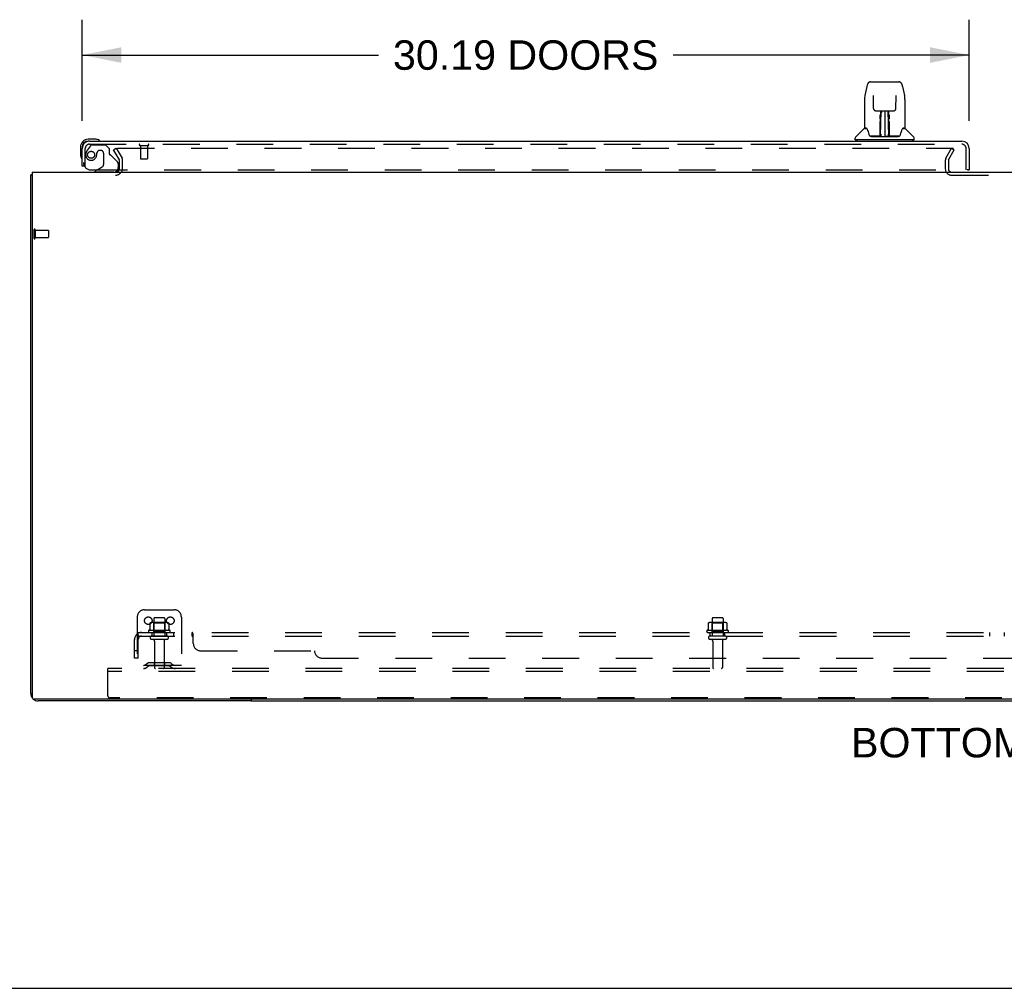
# Model space of a CAD drawing. Header units: inches. Extents: x 0 to 227, y 0 to 147.
# Tile 2 of 78: x 46 to 79, y 0 to 33. Entities that reach past the tile are written whole.
import ezdxf

# ---------------------------------------------------------------- set-up
doc = ezdxf.new("R2010")
doc.units = ezdxf.units.IN
doc.header["$LTSCALE"] = 12.505625
doc.header["$MEASUREMENT"] = 0
doc.linetypes.add('HIDDEN', pattern=[0.2, 0.1, -0.1])
doc.layers.get('0').update_dxf_attribs({"linetype": 'CONTINUOUS'})
for name, color, linetype in [('DEFAULT_2', 8, 'HIDDEN'), ('DIMENSIONS', 7, 'CONTINUOUS'), ('LEFTHAND_DOOR_ASSEMBLY', 7, 'CONTINUOUS'), ('SUBPANEL', 7, 'CONTINUOUS')]:
    doc.layers.add(name, color=color, linetype=linetype)
doc.styles.get("Standard").update_dxf_attribs({"font": 'arial.ttf'})
doc.dimstyles.new('DIMSTYLE_1', dxfattribs={"dimtxt": 1.003125, "dimasz": 1.3375, "dimexe": 0.09, "dimexo": 0.07, "dimgap": 0.0375, "dimtad": 0, "dimtih": 1, "dimtoh": 1, "dimzin": 4, "dimdsep": 46, "dimtxsty": 'Standard', "dimblk": '_FILLED', "dimblk1": '_FILLED', "dimblk2": '_FILLED', "dimcen": 0.09, "dimadec": 3, "dimazin": 1, "dimtfac": 1, "dimtdec": 3, "dimtofl": 0, "dimtmove": 0, "dimatfit": 3, "dimldrblk": '_FILLED', "dimfxl": 0, "dimtolj": 1, "dimtzin": 4, "dimarcsym": 0})

# ---------------------------------------------------------------- blocks, each defined once
blk = doc.blocks.new('_FILLED')
at = {"color": 0, "linetype": 'ByBlock'}
blk.add_solid([(0, 0), (-1, 0.2), (-1, -0.2)], dxfattribs=at)
blk = doc.blocks.new('*D8')
at = {"layer": 'DIMENSIONS', "color": 2, "linetype": 'Continuous'}
for p, q in [((47.754, 29.535), (47.754, 32.98)), ((77.942, 29.535), (77.942, 32.98)), ((47.754, 31.776), (57.834, 31.776)), ((77.942, 31.776), (67.862, 31.776))]:
    blk.add_line(p, q, dxfattribs=at)
at = {"layer": 'DIMENSIONS', "color": 2, "linetype": 'Continuous', "xscale": 1.3375, "yscale": 1.3375, "zscale": 1.3375, "rotation": 180}
blk.add_blockref('_FILLED', (47.754, 31.776), dxfattribs=at)
at = {"layer": 'DIMENSIONS', "color": 2, "linetype": 'Continuous', "xscale": 1.3375, "yscale": 1.3375, "zscale": 1.3375}
blk.add_blockref('_FILLED', (77.942, 31.776), dxfattribs=at)
at = {"layer": 'DIMENSIONS', "color": 2, "linetype": 'Continuous', "insert": (62.848, 32.277), "char_height": 1.00313, "width": 9.0244, "attachment_point": 2, "line_spacing_factor": 0.9}
blk.add_mtext('30.19 DOORS', dxfattribs=at)

msp = doc.modelspace()

# ---------------------------------------------------------------- linework, layer by layer
at = {"color": 3, "linetype": 'Continuous'}
for p, q in [((46.004, 10.034), (46.004, 27.684)), ((46.056, 27.788), (46.056, 9.9)), ((46.056, 27.788), (111.702, 27.788)), ((111.642, 9.84), (46.116, 9.84)), ((53.504, 9.788), (46.251, 9.788))]:
    msp.add_line(p, q, dxfattribs=at)
at = {"color": 7, "linetype": 'Continuous'}
for p, q in [((46.056, 27.684), (46.004, 27.684)), ((53.504, 9.84), (53.504, 9.788)), ((53.504, 9.788), (104.254, 9.788)), ((0, 0), (227.375, 0))]:
    msp.add_line(p, q, dxfattribs=at)
at = {"color": 3, "linetype": 'Continuous'}
for points in [[(46.039, 27.699), (46.032, 27.698), (46.028, 27.697), (46.025, 27.696), (46.022, 27.696), (46.019, 27.695), (46.017, 27.694), (46.014, 27.693), (46.012, 27.693), (46.01, 27.692), (46.009, 27.691), (46.007, 27.69), (46.006, 27.689), (46.005, 27.688), (46.005, 27.686), (46.004, 27.685), (46.004, 27.684)], [(46.056, 27.704), (46.054, 27.703), (46.05, 27.702), (46.046, 27.701), (46.043, 27.7), (46.039, 27.699)]]:
    msp.add_lwpolyline(points, dxfattribs=at)
for centre, radius, start, end in [((48.883, 27.93), 0.142, 270, 333.5225), ((46.251, 10.034), 0.246, 180, 219.4624), ((46.116, 9.9), 0.06, 180, 270), ((46.251, 10.034), 0.246, 230.5384, 270)]:
    msp.add_arc(centre, radius, start, end, dxfattribs=at)
at = {"layer": 'DEFAULT_2', "color": 8, "linetype": 'HIDDEN'}
for p, q in [((48.825, 28.548), (48.915, 28.6)), ((49.021, 28.208), (48.825, 28.548)), ((48.915, 28.6), (49.111, 28.26)), ((48.961, 28.6), (77.411, 28.6)), ((77.148, 28.26), (77.344, 28.6)), ((77.238, 28.208), (77.434, 28.548)), ((77.344, 28.6), (77.434, 28.548)), ((49.025, 27.93), (49.025, 28.192)), ((49.129, 27.93), (49.129, 28.192)), ((77.129, 28.192), (77.129, 27.903)), ((77.233, 28.192), (77.233, 27.903)), ((77.348, 27.684), (80.41, 27.684)), ((46.108, 25.826), (46.108, 25.542)), ((46.151, 25.826), (46.151, 25.542)), ((46.151, 25.808), (46.598, 25.808)), ((46.151, 25.56), (46.598, 25.56)), ((46.608, 25.798), (46.608, 25.57)), ((49.879, 12.892), (50.879, 12.892)), ((49.629, 12.642), (49.629, 10.892)), ((50.06, 12.431), (50.06, 12.213)), ((50.635, 12.453), (50.124, 12.453)), ((50.196, 12.433), (50.176, 12.453)), ((50.192, 12.587), (50.192, 11.992)), ((50.196, 12.137), (50.196, 12.433)), ((50.563, 12.433), (50.196, 12.433)), ((50.537, 12.617), (50.222, 12.617)), ((50.563, 12.433), (50.583, 12.453)), ((50.563, 12.137), (50.563, 12.433)), ((50.567, 12.587), (50.567, 11.992)), ((50.698, 12.431), (50.698, 12.213)), ((51.129, 12.642), (51.129, 10.892)), ((69.06, 12.431), (69.06, 12.213)), ((69.635, 12.453), (69.124, 12.453)), ((69.196, 12.433), (69.176, 12.453)), ((69.192, 12.587), (69.192, 11.992)), ((69.196, 12.137), (69.196, 12.433)), ((69.563, 12.433), (69.196, 12.433)), ((69.537, 12.617), (69.222, 12.617)), ((69.563, 12.433), (69.583, 12.453)), ((69.563, 12.137), (69.563, 12.433)), ((69.567, 12.587), (69.567, 11.992)), ((69.698, 12.431), (69.698, 12.213)), ((50.735, 12.187), (50.023, 12.187)), ((50.045, 12.117), (50.713, 12.117)), ((50.196, 12.137), (50.176, 12.117)), ((50.563, 12.137), (50.196, 12.137)), ((50.563, 12.137), (50.583, 12.117)), ((69.735, 12.187), (69.023, 12.187)), ((69.045, 12.117), (69.713, 12.117)), ((69.196, 12.137), (69.176, 12.117)), ((69.563, 12.137), (69.196, 12.137)), ((69.563, 12.137), (69.583, 12.117)), ((50.637, 11.992), (50.122, 11.992)), ((50.637, 11.882), (50.122, 11.882)), ((50.214, 11.819), (50.214, 10.922)), ((50.544, 11.819), (50.544, 10.922)), ((69.637, 11.992), (69.122, 11.992)), ((69.637, 11.882), (69.122, 11.882)), ((69.214, 11.819), (69.214, 10.922)), ((69.544, 11.819), (69.544, 10.922)), ((49.972, 11.064), (49.904, 11.015)), ((50.72, 11.086), (50.039, 11.086)), ((50.204, 11.086), (50.204, 10.982)), ((50.554, 11.086), (50.554, 10.982)), ((50.786, 11.064), (50.854, 11.015)), ((48.629, 10.788), (48.629, 10.892)), ((109.129, 10.892), (48.629, 10.892)), ((48.629, 9.954), (48.629, 10.788)), ((109.129, 10.788), (48.629, 10.788)), ((51.129, 10.996), (49.629, 10.996)), ((50.033, 10.98), (49.965, 10.931)), ((50.72, 10.982), (50.039, 10.982)), ((50.726, 10.98), (50.794, 10.931)), ((109.067, 9.892), (48.692, 9.892))]:
    msp.add_line(p, q, dxfattribs=at)
for points in [[(48.941, 28.583), (48.941, 28.585), (48.941, 28.587), (48.942, 28.588), (48.943, 28.59), (48.944, 28.592), (48.945, 28.594), (48.947, 28.595), (48.948, 28.596), (48.95, 28.598), (48.952, 28.598), (48.954, 28.599), (48.956, 28.6), (48.959, 28.6), (48.961, 28.6)], [(48.943, 28.575), (48.942, 28.577), (48.941, 28.579), (48.941, 28.581), (48.941, 28.583), (48.941, 28.583)], [(50.066, 12.441), (50.065, 12.44), (50.064, 12.439), (50.062, 12.437), (50.062, 12.436), (50.061, 12.434), (50.06, 12.433), (50.06, 12.431)], [(50.692, 12.441), (50.694, 12.44), (50.695, 12.439), (50.696, 12.437), (50.697, 12.436), (50.698, 12.434), (50.698, 12.433), (50.698, 12.431)], [(69.066, 12.441), (69.065, 12.44), (69.064, 12.439), (69.062, 12.437), (69.062, 12.436), (69.061, 12.434), (69.06, 12.433), (69.06, 12.431)], [(69.692, 12.441), (69.694, 12.44), (69.695, 12.439), (69.696, 12.437), (69.697, 12.436), (69.698, 12.434), (69.698, 12.433), (69.698, 12.431)], [(50.06, 12.213), (50.06, 12.212), (50.06, 12.211), (50.06, 12.21), (50.059, 12.209), (50.059, 12.208), (50.059, 12.208), (50.058, 12.207), (50.058, 12.207), (50.058, 12.206), (50.057, 12.206), (50.057, 12.206), (50.057, 12.205), (50.056, 12.205), (50.056, 12.205), (50.056, 12.205), (50.056, 12.205), (50.055, 12.205), (50.055, 12.204)], [(50.703, 12.204), (50.703, 12.205), (50.703, 12.205), (50.703, 12.205), (50.702, 12.205), (50.702, 12.205), (50.702, 12.205), (50.701, 12.206), (50.701, 12.206), (50.701, 12.206), (50.7, 12.207), (50.7, 12.207), (50.7, 12.208), (50.699, 12.208), (50.699, 12.209), (50.699, 12.21), (50.698, 12.211), (50.698, 12.212), (50.698, 12.213)], [(69.06, 12.213), (69.06, 12.212), (69.06, 12.211), (69.06, 12.21), (69.059, 12.209), (69.059, 12.208), (69.059, 12.208), (69.058, 12.207), (69.058, 12.207), (69.058, 12.206), (69.057, 12.206), (69.057, 12.206), (69.057, 12.205), (69.056, 12.205), (69.056, 12.205), (69.056, 12.205), (69.056, 12.205), (69.055, 12.205), (69.055, 12.204)], [(69.703, 12.204), (69.703, 12.205), (69.703, 12.205), (69.703, 12.205), (69.702, 12.205), (69.702, 12.205), (69.702, 12.205), (69.701, 12.206), (69.701, 12.206), (69.701, 12.206), (69.7, 12.207), (69.7, 12.207), (69.7, 12.208), (69.699, 12.208), (69.699, 12.209), (69.699, 12.21), (69.698, 12.211), (69.698, 12.212), (69.698, 12.213)]]:
    msp.add_lwpolyline(points, dxfattribs=at)
for centre in [(50.004, 12.517), (50.754, 12.517)]:
    msp.add_circle(centre, 0.128, dxfattribs=at)
for centre, radius, start, end in [((48.992, 28.192), 0.033, 0, 30), ((48.992, 28.192), 0.137, 0, 30), ((77.266, 28.192), 0.137, 150, 180), ((77.266, 28.192), 0.033, 150, 180), ((48.883, 27.93), 0.246, 270, 360), ((48.883, 27.93), 0.142, 333.5225, 360), ((77.348, 27.903), 0.219, 180, 270), ((77.348, 27.903), 0.115, 180, 270), ((46.13, 25.826), 0.0215, 0, 180), ((46.598, 25.798), 0.01, 0, 90), ((46.13, 25.542), 0.0215, 180, 360), ((46.598, 25.57), 0.01, 270, 360), ((49.879, 12.642), 0.25, 90, 180), ((50.879, 12.642), 0.25, 0, 90), ((50.124, 12.311), 0.141, 90, 113.95), ((50.222, 12.587), 0.03, 90, 180), ((50.537, 12.587), 0.03, 0, 90), ((50.635, 12.311), 0.141, 66.05, 90), ((69.124, 12.311), 0.141, 90, 113.95), ((69.222, 12.587), 0.03, 90, 180), ((69.537, 12.587), 0.03, 0, 90), ((69.635, 12.311), 0.141, 66.05, 90), ((50.045, 12.155), 0.0384, 124.4497, 270), ((50.379, 11.587), 0.698, 117.6814, 120.6631), ((50.379, 11.587), 0.698, 59.3369, 62.3186), ((50.713, 12.155), 0.0384, 270, 55.5503), ((69.045, 12.155), 0.0384, 124.4497, 270), ((69.379, 11.587), 0.698, 117.6814, 120.6631), ((69.379, 11.587), 0.698, 59.3369, 62.3186), ((69.713, 12.155), 0.0384, 270, 55.5503), ((50.122, 11.937), 0.055, 90, 270), ((50.152, 11.819), 0.0625, 0, 90), ((50.607, 11.819), 0.0625, 90, 180), ((50.637, 11.937), 0.055, 270, 90), ((69.122, 11.937), 0.055, 90, 270), ((69.152, 11.819), 0.0625, 0, 90), ((69.607, 11.819), 0.0625, 90, 180), ((69.637, 11.937), 0.055, 270, 90), ((50.039, 10.972), 0.114, 90, 125.7539), ((50.72, 10.972), 0.114, 54.2461, 90), ((49.843, 11.1), 0.104, 270, 305.7539), ((49.843, 11.1), 0.208, 270, 305.7539), ((50.039, 10.972), 0.01, 90, 125.7539), ((50.244, 10.922), 0.03, 180, 270), ((50.514, 10.922), 0.03, 270, 360), ((50.72, 10.972), 0.01, 54.2461, 90), ((50.915, 11.1), 0.208, 234.2461, 270), ((50.915, 11.1), 0.104, 234.2461, 270), ((69.244, 10.922), 0.03, 180, 270), ((69.514, 10.922), 0.03, 270, 360), ((48.692, 9.954), 0.0625, 180, 270)]:
    msp.add_arc(centre, radius, start, end, dxfattribs=at)
at = {"layer": 'LEFTHAND_DOOR_ASSEMBLY', "color": 7, "linetype": 'Continuous'}
for p, q in [((74.582, 30.861), (75.551, 30.861)), ((74.458, 30.707), (74.393, 30.402)), ((75.676, 30.707), (75.741, 30.402)), ((74.378, 30.258), (74.378, 29.295)), ((74.378, 30.258), (74.378, 30.258)), ((74.679, 30.397), (74.679, 30.393)), ((74.679, 30.393), (74.679, 30.388)), ((74.679, 30.388), (74.679, 30.383)), ((74.679, 30.383), (74.68, 30.372)), ((74.687, 29.955), (74.68, 30.372)), ((75.447, 29.955), (75.454, 30.378)), ((75.454, 30.387), (75.454, 30.392)), ((75.454, 30.378), (75.454, 30.387)), ((75.756, 30.258), (75.756, 29.295)), ((74.767, 29.877), (74.827, 29.877)), ((74.868, 29.878), (75.266, 29.878)), ((74.927, 29.878), (74.924, 29.523)), ((74.929, 29.018), (74.944, 29.878)), ((74.953, 29.873), (74.952, 29.824)), ((74.953, 29.878), (74.953, 29.873)), ((75.067, 29.878), (75.067, 29.007)), ((75.181, 29.824), (75.181, 29.878)), ((75.204, 29.018), (75.189, 29.878)), ((75.209, 29.523), (75.206, 29.878)), ((75.306, 29.877), (75.367, 29.877)), ((74.916, 29.637), (74.917, 29.674)), ((74.916, 29.599), (74.916, 29.637)), ((74.917, 29.708), (74.917, 29.738)), ((74.917, 29.674), (74.917, 29.708)), ((74.923, 29.523), (74.924, 29.599)), ((74.925, 29.677), (74.924, 29.639)), ((74.924, 29.639), (74.924, 29.599)), ((74.924, 29.523), (74.924, 29.503)), ((74.924, 29.503), (74.924, 29.495)), ((74.924, 29.495), (74.926, 29.495)), ((74.925, 29.743), (74.925, 29.712)), ((74.925, 29.712), (74.925, 29.677)), ((74.94, 29.653), (74.925, 29.653)), ((74.925, 29.635), (74.94, 29.635)), ((74.926, 29.495), (74.925, 29.419)), ((75.208, 29.653), (75.193, 29.653)), ((75.194, 29.635), (75.209, 29.635)), ((75.208, 29.495), (75.209, 29.419)), ((75.209, 29.658), (75.209, 29.695)), ((75.209, 29.619), (75.209, 29.658)), ((75.21, 29.523), (75.209, 29.619)), ((75.21, 29.503), (75.209, 29.523)), ((75.21, 29.504), (75.21, 29.514)), ((75.21, 29.476), (75.21, 29.504)), ((75.21, 29.495), (75.21, 29.503)), ((75.217, 29.738), (75.217, 29.708)), ((75.217, 29.708), (75.217, 29.674)), ((75.217, 29.674), (75.217, 29.637)), ((75.217, 29.637), (75.217, 29.599)), ((74.369, 29.27), (74.074, 28.975)), ((74.446, 29.287), (74.386, 29.287)), ((74.39, 29.279), (74.452, 29.279)), ((74.449, 29.284), (74.45, 29.283)), ((74.45, 29.283), (74.45, 29.283)), ((74.913, 29.031), (74.915, 29.352)), ((74.922, 29.326), (74.915, 29.326)), ((74.92, 29.031), (74.922, 29.326)), ((74.923, 29.072), (74.925, 29.163)), ((74.925, 29.419), (74.925, 29.419)), ((74.925, 29.411), (74.925, 29.418)), ((74.925, 29.4), (74.925, 29.411)), ((74.927, 29.411), (74.925, 29.411)), ((74.925, 29.409), (74.933, 29.409)), ((74.925, 29.163), (74.925, 29.399)), ((75.2, 29.409), (75.209, 29.409)), ((75.209, 29.411), (75.206, 29.411)), ((75.208, 29.163), (75.208, 29.399)), ((75.208, 29.163), (75.21, 29.072)), ((75.209, 29.418), (75.209, 29.416)), ((75.209, 29.416), (75.209, 29.405)), ((75.209, 29.405), (75.209, 29.402)), ((75.209, 29.402), (75.209, 29.401)), ((75.68, 29.275), (75.684, 29.283)), ((75.682, 29.279), (75.743, 29.279)), ((75.684, 29.283), (75.684, 29.283)), ((75.687, 29.287), (75.688, 29.287)), ((75.748, 29.287), (75.687, 29.287)), ((75.764, 29.27), (76.059, 28.975)), ((48.214, 28.906), (47.957, 28.906)), ((48.001, 28.846), (47.957, 28.846)), ((48.252, 28.903), (48.214, 28.906)), ((74.063, 28.893), (74.063, 28.947)), ((76.063, 28.885), (74.071, 28.885)), ((74.122, 28.885), (74.122, 28.846)), ((74.914, 29.011), (74.581, 29.011)), ((74.602, 29.003), (75.531, 29.003)), ((74.915, 29.011), (74.914, 29.011)), ((74.916, 29.007), (74.915, 29.008)), ((74.919, 29.013), (74.919, 29.011)), ((74.922, 29.026), (74.923, 29.033)), ((74.922, 29.024), (74.922, 29.026)), ((74.922, 29.023), (74.922, 29.024)), ((74.922, 29.022), (74.922, 29.023)), ((74.922, 29.021), (74.922, 29.022)), ((74.923, 29.043), (74.923, 29.072)), ((74.923, 29.043), (74.923, 29.019)), ((74.923, 29.033), (74.923, 29.043)), ((74.928, 29.008), (74.932, 29.004)), ((74.939, 29.086), (74.93, 29.086)), ((74.933, 29.011), (74.931, 29.011)), ((74.939, 29.086), (74.938, 29.009)), ((74.938, 29.009), (75.067, 29.007)), ((75.196, 29.009), (75.067, 29.007)), ((75.196, 29.009), (75.194, 29.086)), ((75.203, 29.086), (75.194, 29.086)), ((75.202, 29.011), (75.201, 29.011)), ((75.21, 29.072), (75.211, 29.044)), ((75.21, 29.019), (75.211, 29.043)), ((75.21, 29.019), (75.211, 29.017)), ((75.211, 29.044), (75.211, 29.032)), ((75.211, 29.032), (75.211, 29.029)), ((75.211, 29.029), (75.211, 29.026)), ((75.211, 29.026), (75.211, 29.024)), ((75.211, 29.024), (75.211, 29.023)), ((75.211, 29.023), (75.211, 29.022)), ((75.211, 29.022), (75.211, 29.021)), ((75.211, 29.021), (75.211, 29.02)), ((75.214, 29.013), (75.215, 29.012)), ((75.215, 29.011), (75.215, 29.013)), ((75.216, 29.006), (75.217, 29.007)), ((75.553, 29.011), (75.22, 29.011)), ((76.012, 28.885), (76.012, 28.846)), ((76.071, 28.893), (76.071, 28.947)), ((47.694, 28.643), (47.694, 28.386)), ((47.754, 28.643), (47.754, 28.599)), ((47.694, 28.386), (47.697, 28.348)), ((47.83, 27.992), (47.754, 27.992)), ((48.265, 27.867), (48.196, 27.827)), ((48.196, 27.788), (48.196, 27.827)), ((77.88, 27.867), (77.942, 27.867))]:
    msp.add_line(p, q, dxfattribs=at)
at = {"layer": 'LEFTHAND_DOOR_ASSEMBLY', "color": 3, "linetype": 'Continuous'}
for p, q in [((48.001, 28.846), (77.695, 28.846)), ((47.754, 27.992), (47.754, 28.599)), ((77.942, 28.599), (77.942, 27.867))]:
    msp.add_line(p, q, dxfattribs=at)
at = {"layer": 'LEFTHAND_DOOR_ASSEMBLY', "color": 8, "linetype": 'HIDDEN'}
for p, q in [((47.858, 27.992), (47.858, 28.599)), ((48.034, 28.687), (47.933, 28.543)), ((48.001, 28.742), (77.695, 28.742)), ((48.099, 28.721), (48.55, 28.721)), ((48.386, 28.529), (48.353, 28.529)), ((48.676, 28.595), (48.55, 28.721)), ((48.676, 28.595), (48.676, 28.416)), ((49.716, 28.699), (50, 28.699)), ((49.734, 28.699), (49.734, 28.252)), ((49.982, 28.699), (49.982, 28.252)), ((77.838, 27.867), (77.838, 28.599)), ((48.255, 28.431), (48.255, 28.442)), ((48.484, 28.431), (48.484, 28.051)), ((48.735, 28.357), (48.954, 28.138)), ((49.744, 28.242), (49.972, 28.242)), ((47.858, 27.992), (47.83, 27.992)), ((48.046, 27.867), (77.88, 27.867)), ((48.265, 27.867), (48.434, 27.965)), ((48.983, 28.067), (48.983, 27.945)), ((48.826, 27.788), (48.196, 27.788))]:
    msp.add_line(p, q, dxfattribs=at)
at = {"layer": 'LEFTHAND_DOOR_ASSEMBLY', "color": 7, "linetype": 'Continuous'}
for points in [[(74.582, 30.861), (74.579, 30.861), (74.565, 30.86), (74.552, 30.856), (74.54, 30.851), (74.529, 30.845), (74.518, 30.837), (74.509, 30.828), (74.501, 30.818), (74.494, 30.808), (74.487, 30.796), (74.481, 30.784), (74.476, 30.77), (74.471, 30.755), (74.466, 30.739), (74.461, 30.72), (74.458, 30.707)], [(75.676, 30.707), (75.673, 30.72), (75.668, 30.739), (75.663, 30.755), (75.657, 30.771), (75.652, 30.784), (75.646, 30.797), (75.639, 30.808), (75.632, 30.819), (75.624, 30.828), (75.615, 30.837), (75.604, 30.845), (75.593, 30.852), (75.58, 30.857), (75.567, 30.86), (75.554, 30.861), (75.551, 30.861)], [(74.393, 30.402), (74.387, 30.371), (74.382, 30.331), (74.379, 30.291), (74.378, 30.258)], [(74.679, 30.4), (74.679, 30.401), (74.679, 30.401), (74.679, 30.4), (74.679, 30.399), (74.679, 30.398), (74.679, 30.397)], [(75.454, 30.392), (75.455, 30.396), (75.455, 30.397), (75.455, 30.398), (75.455, 30.4), (75.455, 30.4), (75.455, 30.4)], [(75.756, 30.258), (75.755, 30.292), (75.752, 30.332), (75.746, 30.372), (75.741, 30.402)], [(74.687, 29.955), (74.687, 29.948), (74.689, 29.937), (74.693, 29.927), (74.697, 29.917), (74.704, 29.907), (74.711, 29.899), (74.72, 29.892), (74.73, 29.886), (74.74, 29.882), (74.75, 29.879), (74.761, 29.877), (74.766, 29.877)], [(74.828, 29.877), (74.837, 29.877), (74.848, 29.878), (74.859, 29.878), (74.868, 29.878)], [(75.266, 29.878), (75.275, 29.878), (75.286, 29.878), (75.297, 29.877), (75.306, 29.877)], [(75.368, 29.877), (75.374, 29.877), (75.384, 29.879), (75.395, 29.882), (75.405, 29.887), (75.415, 29.893), (75.423, 29.9), (75.431, 29.909), (75.437, 29.918), (75.442, 29.928), (75.445, 29.939), (75.446, 29.95), (75.447, 29.955)], [(74.915, 29.352), (74.916, 29.378), (74.916, 29.403), (74.916, 29.427), (74.916, 29.45), (74.916, 29.471), (74.916, 29.491), (74.916, 29.508)], [(74.925, 29.743), (74.924, 29.742), (74.924, 29.741), (74.922, 29.74), (74.921, 29.739), (74.919, 29.738), (74.917, 29.738)], [(74.924, 29.503), (74.924, 29.503), (74.925, 29.499), (74.926, 29.495)], [(75.208, 29.495), (75.208, 29.499), (75.209, 29.503), (75.21, 29.503)], [(75.209, 29.695), (75.209, 29.729), (75.209, 29.743)], [(75.217, 29.508), (75.217, 29.491), (75.217, 29.471), (75.218, 29.45), (75.218, 29.427), (75.218, 29.403), (75.218, 29.378), (75.218, 29.352), (75.221, 29.031)], [(74.446, 29.287), (74.447, 29.286), (74.447, 29.285), (74.448, 29.285), (74.449, 29.284)], [(74.446, 29.287), (74.446, 29.287), (74.446, 29.287), (74.446, 29.287)], [(74.449, 29.284), (74.448, 29.285), (74.448, 29.285), (74.448, 29.286), (74.447, 29.286), (74.448, 29.287)], [(74.455, 29.279), (74.453, 29.28), (74.452, 29.281), (74.451, 29.282), (74.45, 29.283), (74.449, 29.284)], [(74.45, 29.283), (74.454, 29.276), (74.467, 29.248), (74.482, 29.212), (74.498, 29.17), (74.514, 29.122), (74.528, 29.075)], [(75.209, 29.401), (75.209, 29.4), (75.209, 29.4), (75.209, 29.4)], [(75.211, 29.38), (75.21, 29.406), (75.21, 29.431), (75.21, 29.454), (75.21, 29.476)], [(75.214, 29.031), (75.211, 29.353), (75.211, 29.38)], [(75.605, 29.075), (75.619, 29.12), (75.635, 29.168), (75.651, 29.21), (75.666, 29.247), (75.68, 29.275)], [(75.685, 29.284), (75.684, 29.283), (75.683, 29.282), (75.682, 29.281), (75.68, 29.28), (75.679, 29.279)], [(75.684, 29.283), (75.684, 29.284), (75.685, 29.284)], [(75.685, 29.284), (75.685, 29.285), (75.686, 29.285), (75.687, 29.286), (75.687, 29.287)], [(75.686, 29.287), (75.686, 29.286), (75.686, 29.286), (75.686, 29.285), (75.685, 29.285), (75.685, 29.284)], [(74.528, 29.075), (74.531, 29.066), (74.536, 29.053), (74.541, 29.043), (74.546, 29.034), (74.551, 29.027)], [(74.551, 29.027), (74.557, 29.021), (74.563, 29.016), (74.571, 29.013), (74.578, 29.011), (74.581, 29.011)], [(74.912, 29.011), (74.914, 29.011), (74.916, 29.012), (74.917, 29.013), (74.919, 29.015), (74.92, 29.017), (74.92, 29.019)], [(74.915, 29.008), (74.915, 29.008), (74.914, 29.008), (74.914, 29.008), (74.913, 29.007), (74.912, 29.007), (74.912, 29.006)], [(74.922, 29.019), (74.922, 29.017), (74.921, 29.015), (74.92, 29.013), (74.918, 29.012), (74.916, 29.011), (74.915, 29.011)], [(74.915, 29.011), (74.916, 29.011), (74.918, 29.012), (74.919, 29.013)], [(74.919, 29.013), (74.92, 29.014), (74.921, 29.015), (74.921, 29.016), (74.921, 29.016), (74.922, 29.017), (74.922, 29.017), (74.922, 29.018), (74.922, 29.018), (74.922, 29.018), (74.922, 29.019), (74.922, 29.019), (74.922, 29.019), (74.922, 29.019), (74.922, 29.02), (74.922, 29.02), (74.922, 29.02), (74.922, 29.02), (74.922, 29.021)], [(74.919, 29.012), (74.921, 29.013), (74.922, 29.015)], [(74.922, 29.015), (74.923, 29.017), (74.923, 29.019)], [(74.922, 29.015), (74.922, 29.014), (74.923, 29.013), (74.924, 29.012), (74.926, 29.01), (74.927, 29.009), (74.928, 29.008)], [(74.928, 29.012), (74.927, 29.012), (74.926, 29.012), (74.925, 29.013), (74.925, 29.014), (74.924, 29.014), (74.923, 29.015), (74.923, 29.016), (74.923, 29.016)], [(74.931, 29.011), (74.931, 29.011), (74.93, 29.011), (74.929, 29.011), (74.928, 29.012)], [(74.932, 29.004), (74.934, 29.003), (74.934, 29.003)], [(75.2, 29.003), (75.2, 29.003), (75.201, 29.004), (75.205, 29.008)], [(75.205, 29.011), (75.203, 29.011), (75.202, 29.011)], [(75.211, 29.017), (75.211, 29.016), (75.21, 29.015), (75.209, 29.014), (75.208, 29.013), (75.207, 29.012), (75.206, 29.012), (75.205, 29.011)], [(75.205, 29.008), (75.206, 29.009), (75.207, 29.01), (75.209, 29.011), (75.21, 29.012), (75.211, 29.013), (75.211, 29.014), (75.212, 29.015), (75.212, 29.015)], [(75.211, 29.02), (75.211, 29.02), (75.212, 29.02), (75.212, 29.019), (75.212, 29.019), (75.212, 29.019), (75.212, 29.019), (75.212, 29.018), (75.212, 29.018), (75.212, 29.018), (75.212, 29.017), (75.212, 29.017), (75.212, 29.016), (75.213, 29.015), (75.213, 29.014), (75.214, 29.013)], [(75.211, 29.017), (75.212, 29.015), (75.213, 29.013), (75.214, 29.012), (75.215, 29.012)], [(75.214, 29.019), (75.214, 29.017), (75.215, 29.015), (75.216, 29.013), (75.217, 29.012), (75.219, 29.011), (75.222, 29.011)], [(75.215, 29.012), (75.217, 29.012), (75.218, 29.011)], [(75.216, 29.006), (75.216, 29.005), (75.216, 29.005), (75.217, 29.005), (75.217, 29.004), (75.217, 29.004), (75.218, 29.004), (75.218, 29.005), (75.219, 29.005), (75.22, 29.005), (75.22, 29.005), (75.221, 29.006), (75.222, 29.006)], [(75.218, 29.011), (75.219, 29.011), (75.22, 29.011)], [(75.553, 29.011), (75.555, 29.011), (75.562, 29.013), (75.57, 29.016), (75.576, 29.021), (75.582, 29.027)], [(75.582, 29.027), (75.588, 29.034), (75.593, 29.042), (75.598, 29.053), (75.602, 29.065), (75.605, 29.075)]]:
    msp.add_lwpolyline(points, dxfattribs=at)
at = {"layer": 'LEFTHAND_DOOR_ASSEMBLY', "color": 8, "linetype": 'HIDDEN'}
msp.add_circle((48.058, 28.379), 0.12, dxfattribs=at)
at = {"layer": 'LEFTHAND_DOOR_ASSEMBLY', "color": 7, "linetype": 'Continuous'}
for centre, radius, start, end in [((74.39, 29.249), 0.0295, 90, 135), ((74.386, 29.295), 0.00787, 180, 270), ((74.927, 29.402), 0.00886, 359, 89), ((75.207, 29.402), 0.00886, 91, 181), ((75.743, 29.249), 0.0295, 45, 90), ((75.748, 29.295), 0.00787, 270, 360), ((47.957, 28.643), 0.263, 90, 180), ((47.957, 28.643), 0.203, 90, 180), ((48.214, 28.656), 0.25, 59.1101, 90), ((48.334, 28.861), 0.015, 270, 353.6204), ((48.334, 28.857), 0.015, 6.3796, 59.1101), ((74.102, 28.947), 0.0394, 135, 180), ((74.071, 28.893), 0.00787, 180, 270), ((74.927, 29.011), 0.00787, 182, 258.8695), ((74.938, 29.018), 0.00886, 179, 269), ((74.938, 29.018), 0.00886, 179.0026, 257.5816), ((75.196, 29.018), 0.00886, 271, 1), ((75.207, 29.011), 0.00787, 281.1329, 358), ((76.031, 28.947), 0.0394, 0, 45), ((76.063, 28.893), 0.00787, 270, 360), ((47.944, 28.386), 0.25, 180, 210.8899), ((47.743, 28.266), 0.015, 210.8899, 263.6204), ((47.739, 28.266), 0.015, 276.3796, 360), ((48.826, 27.945), 0.157, 270, 330.1697)]:
    msp.add_arc(centre, radius, start, end, dxfattribs=at)
at = {"layer": 'LEFTHAND_DOOR_ASSEMBLY', "color": 3, "linetype": 'Continuous'}
for centre, radius, start, end in [((48.001, 28.599), 0.246, 90, 180), ((77.695, 28.599), 0.246, 0, 90), ((77.88, 27.887), 0.02, 270, 360)]:
    msp.add_arc(centre, radius, start, end, dxfattribs=at)
at = {"layer": 'LEFTHAND_DOOR_ASSEMBLY', "color": 8, "linetype": 'HIDDEN'}
for centre, radius, start, end in [((48.001, 28.599), 0.142, 90, 180), ((48.248, 28.321), 0.386, 144.9, 163.1561), ((48.099, 28.642), 0.079, 90, 144.9), ((48.353, 28.431), 0.098, 90, 180), ((48.386, 28.431), 0.098, 0, 90), ((49.716, 28.72), 0.0215, 90, 270), ((50, 28.72), 0.0215, 270, 90), ((77.695, 28.599), 0.142, 0, 90), ((48.058, 28.379), 0.187, 163.1561, 342.1518), ((47.862, 28.442), 0.393, 342.0702, 358.3395), ((48.715, 28.416), 0.039, 180, 248.3904), ((48.664, 28.286), 0.1, 45, 68.3904), ((49.744, 28.252), 0.01, 180, 270), ((49.972, 28.252), 0.01, 270, 360), ((48.046, 28.117), 0.25, 180, 270), ((48.384, 28.051), 0.1, 300.092, 360), ((48.883, 28.067), 0.1, 0, 45), ((48.826, 27.945), 0.157, 330.1697, 360)]:
    msp.add_arc(centre, radius, start, end, dxfattribs=at)
at = {"layer": 'SUBPANEL', "color": 8, "linetype": 'HIDDEN'}
for p, q in [((49.661, 11.992), (49.661, 12.117)), ((49.661, 12.117), (108.098, 12.117)), ((50.129, 12.117), (50.129, 11.992)), ((50.629, 12.117), (50.629, 11.992)), ((50.857, 12.117), (50.857, 11.992)), ((51.138, 12.117), (51.138, 11.992)), ((51.5, 11.992), (51.5, 12.117)), ((51.502, 12.117), (51.5, 12.117)), ((51.514, 12.106), (51.512, 12.109)), ((69.129, 11.992), (69.129, 12.117)), ((69.629, 11.992), (69.629, 12.117)), ((78.629, 12.117), (78.629, 11.992)), ((79.129, 12.117), (79.129, 11.992)), ((49.536, 11.242), (49.536, 11.88)), ((49.622, 12.063), (49.701, 11.966)), ((49.66, 12.051), (49.661, 12.048)), ((49.661, 11.992), (108.098, 11.992)), ((49.661, 11.242), (49.661, 11.88)), ((51.536, 11.742), (51.536, 12.063)), ((49.661, 11.492), (49.536, 11.492)), ((51.786, 11.492), (55.661, 11.492)), ((49.661, 11.242), (49.536, 11.242)), ((55.911, 11.242), (101.848, 11.242))]:
    msp.add_line(p, q, dxfattribs=at)
for points in [[(49.622, 12.063), (49.624, 12.065), (49.626, 12.067), (49.628, 12.07), (49.63, 12.073), (49.632, 12.076), (49.634, 12.08), (49.636, 12.083), (49.637, 12.087)], [(49.637, 12.087), (49.64, 12.094), (49.642, 12.097), (49.643, 12.101), (49.645, 12.104), (49.646, 12.106), (49.648, 12.109), (49.65, 12.111), (49.652, 12.113), (49.654, 12.115), (49.656, 12.116), (49.657, 12.116), (49.659, 12.117), (49.661, 12.117)], [(51.515, 12.104), (51.514, 12.106), (51.512, 12.109), (51.51, 12.111), (51.508, 12.113), (51.506, 12.115), (51.505, 12.116), (51.503, 12.116), (51.502, 12.117), (51.5, 12.117)], [(51.51, 12.111), (51.508, 12.113), (51.506, 12.115), (51.505, 12.116), (51.503, 12.116)], [(51.518, 12.097), (51.517, 12.101), (51.515, 12.104)], [(51.522, 12.091), (51.52, 12.094), (51.518, 12.097)], [(51.536, 12.063), (51.534, 12.065), (51.532, 12.067), (51.531, 12.07), (51.529, 12.073), (51.528, 12.076), (51.526, 12.08), (51.525, 12.083), (51.522, 12.091)], [(51.534, 12.065), (51.532, 12.067), (51.531, 12.07)], [(49.684, 11.988), (49.684, 11.988), (49.684, 11.988), (49.683, 11.988), (49.683, 11.988), (49.683, 11.988), (49.683, 11.989), (49.683, 11.989), (49.682, 11.99), (49.682, 11.99), (49.682, 11.991), (49.681, 11.991), (49.681, 11.992), (49.681, 11.992), (49.68, 11.993), (49.68, 11.994), (49.68, 11.994), (49.679, 11.995), (49.679, 11.996), (49.679, 11.996), (49.678, 11.997), (49.678, 11.998), (49.677, 11.998), (49.677, 11.999), (49.677, 12), (49.676, 12.001), (49.676, 12.001), (49.676, 12.002), (49.675, 12.003), (49.675, 12.004), (49.675, 12.005), (49.674, 12.005), (49.674, 12.006), (49.673, 12.007), (49.673, 12.008), (49.673, 12.009), (49.672, 12.01), (49.672, 12.011), (49.672, 12.012), (49.671, 12.012), (49.671, 12.013), (49.671, 12.014), (49.67, 12.015), (49.67, 12.016), (49.669, 12.017), (49.669, 12.018), (49.669, 12.019), (49.668, 12.02), (49.668, 12.022), (49.667, 12.023), (49.667, 12.024), (49.667, 12.025), (49.666, 12.026), (49.666, 12.027), (49.666, 12.028), (49.665, 12.029), (49.665, 12.03), (49.665, 12.032), (49.664, 12.033), (49.664, 12.034), (49.664, 12.035), (49.664, 12.036), (49.663, 12.037), (49.663, 12.038), (49.663, 12.039), (49.663, 12.04), (49.662, 12.041), (49.662, 12.042), (49.662, 12.043), (49.662, 12.044), (49.661, 12.045), (49.661, 12.046), (49.661, 12.046), (49.661, 12.047), (49.661, 12.048), (49.661, 12.049), (49.661, 12.05), (49.661, 12.05), (49.66, 12.051), (49.66, 12.051), (49.66, 12.051)], [(49.688, 11.974), (49.684, 11.977), (49.682, 11.979), (49.68, 11.981), (49.678, 11.983), (49.675, 11.985), (49.673, 11.987), (49.671, 11.988), (49.668, 11.989), (49.666, 11.99), (49.664, 11.991), (49.662, 11.992), (49.661, 11.992)], [(49.681, 11.992), (49.681, 11.991), (49.681, 11.991), (49.682, 11.99), (49.682, 11.99), (49.682, 11.989), (49.683, 11.989), (49.683, 11.988), (49.683, 11.988), (49.683, 11.988), (49.683, 11.988), (49.684, 11.988)], [(49.701, 11.966), (49.701, 11.966), (49.7, 11.966), (49.699, 11.966), (49.698, 11.966), (49.697, 11.966), (49.696, 11.967), (49.695, 11.968), (49.693, 11.969), (49.691, 11.971), (49.69, 11.972), (49.688, 11.974)], [(51.51, 11.985), (51.509, 11.987), (51.507, 11.988), (51.506, 11.989), (51.504, 11.99), (51.503, 11.991), (51.502, 11.992), (51.5, 11.992)], [(51.504, 11.99), (51.503, 11.991), (51.502, 11.992), (51.5, 11.992)], [(51.516, 11.977), (51.513, 11.981), (51.512, 11.983), (51.51, 11.985), (51.509, 11.987), (51.507, 11.988), (51.506, 11.989)], [(51.523, 11.969), (51.521, 11.971), (51.52, 11.972), (51.518, 11.974), (51.517, 11.975), (51.516, 11.977)], [(51.536, 11.966), (51.534, 11.966), (51.532, 11.966), (51.53, 11.966), (51.529, 11.966), (51.527, 11.966), (51.526, 11.967), (51.524, 11.968), (51.523, 11.969), (51.521, 11.971), (51.52, 11.972), (51.518, 11.974), (51.517, 11.975)], [(51.527, 11.966), (51.526, 11.967), (51.524, 11.968)], [(51.536, 11.966), (51.534, 11.966), (51.532, 11.966), (51.53, 11.966), (51.529, 11.966)]]:
    msp.add_lwpolyline(points, dxfattribs=at)
for centre, radius, start, end in [((49.773, 11.88), 0.237, 90, 180), ((49.773, 11.88), 0.112, 90, 180), ((51.786, 11.742), 0.25, 180, 270), ((55.911, 11.492), 0.25, 180, 270)]:
    msp.add_arc(centre, radius, start, end, dxfattribs=at)

# ---------------------------------------------------------------- texts
at = {"layer": 'DIMENSIONS', "color": 2, "linetype": 'Continuous', "insert": (78.902, 8.866), "char_height": 1.00313, "width": 9.94175, "attachment_point": 2, "line_spacing_factor": 0.9}
msp.add_mtext('BOTTOM VIEW', dxfattribs=at)

# ---------------------------------------------------------------- dimensions: what is measured, and where the dimension line sits
at = {"layer": 'DIMENSIONS', "color": 2, "linetype": 'Continuous'}
dim = msp.add_linear_dim(base=(47.754, 31.776), p1=(77.942, 29.465), p2=(47.754, 29.465), angle=180, text='<> DOORS', dimstyle='DIMSTYLE_1', dxfattribs=at)
dim.commit()
dim.dimension.update_dxf_attribs({"geometry": '*D8', "text_midpoint": (62.848, 31.776), "dimtype": 160})

doc.saveas('drawing.dxf')
